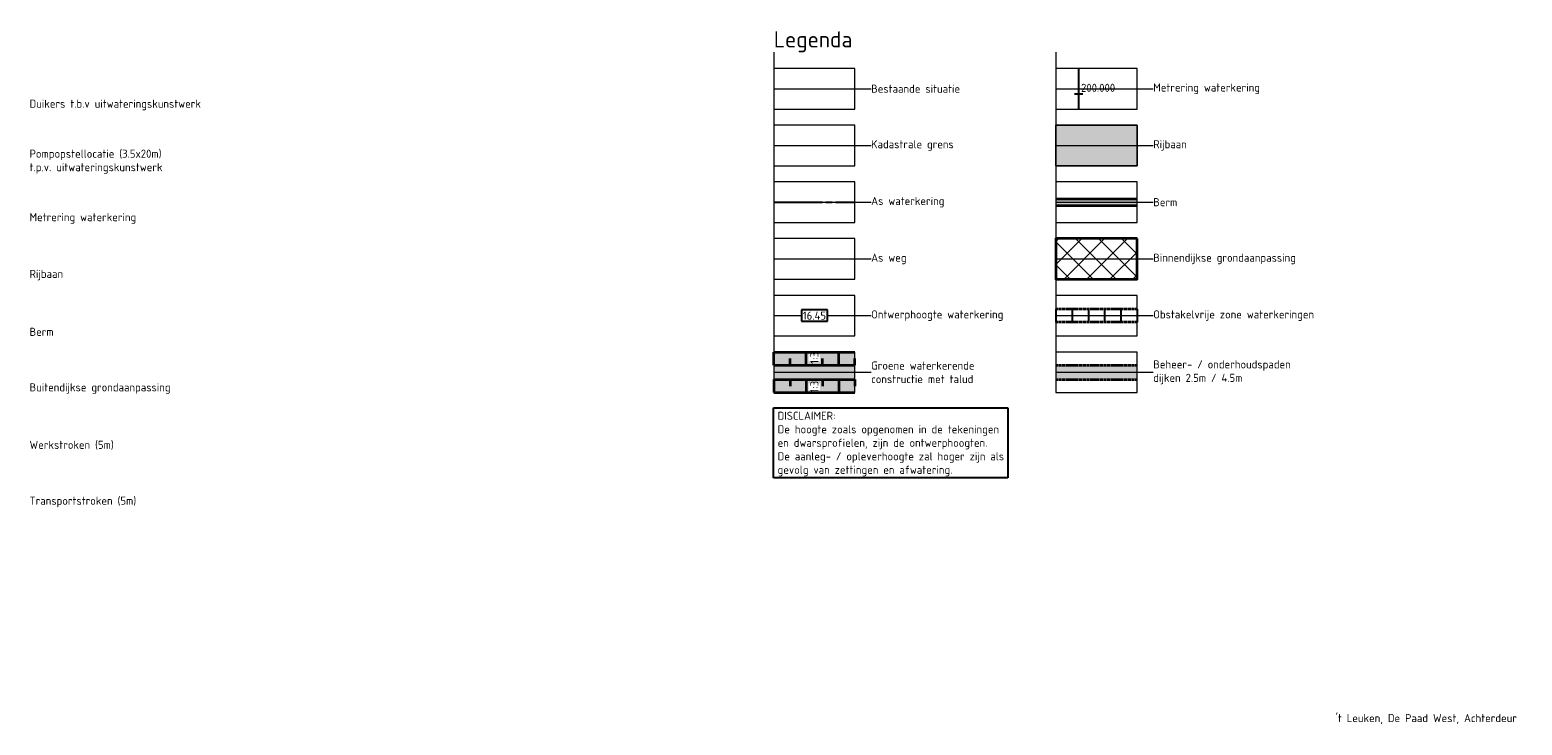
# Model space of a CAD drawing. Header units: metres. Extents: x 219828 to 221638, y 399519 to 401388.
# Tile 11 of 17: x 221178 to 221638, y 399899 to 400114. Entities that reach past the tile are written whole.
import ezdxf
from ezdxf.lldxf.tags import DXFTag

# ---------------------------------------------------------------- set-up
doc = ezdxf.new("R2010")
doc.units = ezdxf.units.M
for name, pattern in [('AM-AS', [16, 10, -2, 2, -2]), ('aslijn', [19, 15, -1, 2, -1]), ('DASHED2', [0.375, 0.25, -0.125])]:
    doc.linetypes.add(name, pattern=pattern)
doc.layers.get('0').update_dxf_attribs({"lineweight": 25})
doc.layers.get('Defpoints').update_dxf_attribs({"lineweight": 25})
for name, color, linetype, lineweight in [('B-WE-GW-MAAIVELD-G', 254, 'Continuous', 18), ('B-WE-KG-GRENS_PERCEEL-G', 150, 'KG-PERCEEL', 18), ('N-WA-AM-AS_WEG-G', 10, 'AM-AS', 18), ('N-WA-GR-GRAS-V', 61, 'Continuous', 18), ('N-WA-GR-STRUWEEL-V', 95, 'Continuous', 18), ('N-WA-GW-DIJK_KRUIN_BINNEN-G', 90, 'Continuous', 35), ('N-WA-KG-ONDERHOUDGRENS_WATERSCHAP-G', 170, 'DASHED2', 35), ('N-WA-VH-VERHARDING_ASFALT-V', 252, 'Continuous', 18), ('N-WA-VH-VERHARDING_GRASBETONSTEEN-V', 75, 'Continuous', 18), ('N-WE-AM-KILOMETRERING-T25', 7, 'Continuous', 25), ('N-WE-GW-ONTGRAVINGSVAK-G', 90, 'Continuous', 35), ('N-WE-GW-OPHOGING-WERK-A-1000', 92, 'Continuous', 18), ('N-WE-WH-DUIKER-GD', 150, 'Continuous', 50), ('T-WA-OG-KADASTRAAL_TIJDELIJKE_INGEBRUIKNAME-G', 7, 'Continuous', 25), ('X-XX-AL-LEGENDA-T25', 7, 'Continuous', 25), ('X-XX-AL-LEGENDA-T50', 130, 'Continuous', 50)]:
    doc.layers.add(name, color=color, linetype=linetype, lineweight=lineweight)
for name, color, linetype in [('C3D-ALIGNMENT', 7, 'Continuous'), ('C3D-ALIGNMENT_LABELING', 7, 'Continuous'), ('C3D-CORRIDOR', 7, 'Continuous')]:
    doc.layers.add(name, color=color, linetype=linetype)
doc.layers.add('X-XX-AL-LEGENDA-G', color=7, linetype='Continuous', lineweight=18, plot=False)
doc.styles.add('NLCS-ISO', font='NLCS-ISO.ttf')
doc.styles.add('NLCS-ISO-M1000-T25', font='NLCS-ISO.ttf', dxfattribs={"height": 2.5})
doc.styles.add('NLCS-ISO-M1000-T50', font='NLCS-ISO.ttf', dxfattribs={"height": 5})
doc.styles.get("Standard").update_dxf_attribs({"font": 'NLCS-ISO.ttf'})
tags = doc.linetypes.add('KG-PERCEEL', pattern='A,5.5,-2,["P",Standard,S=1.8,R=0,X=-0.5,Y=-0.9],-2,5.5,-2,[5,NLCS.shx,S=0.75,R=0,X=0,Y=0],-2', length=19).pattern_tags.tags
tags[6] = DXFTag(74, 10)

# ---------------------------------------------------------------- blocks, each defined once
blk = doc.blocks.new('Legenda_hulp')
at = {"flags": 128}
for points in [[(0, 0), (0, -1), (0, -3.5), (5, -3.5), (5, -1), (0, -1)], [(0, -2.25), (5, -2.25)], [(5, -2.25), (6, -2.25)]]:
    blk.add_lwpolyline(points, dxfattribs=at)

msp = doc.modelspace()

# ---------------------------------------------------------------- hatches: boundary and pattern name
at = {"layer": 'N-WA-GR-GRAS-V', "linetype": 'Continuous', "lineweight": 18}
msp.add_hatch(color=61, dxfattribs=at).paths.add_polyline_path([(221407.39, 400014.6), (221432.39, 400014.6), (221432.39, 400002.1), (221407.39, 400002.1)])
at = {"layer": 'N-WA-GR-STRUWEEL-V', "linetype": 'Continuous', "lineweight": 18}
h = msp.add_hatch(color=95, dxfattribs=at)
h.paths.add_polyline_path([(221519.36, 400061.85), (221494.36, 400061.85), (221494.36, 400060.85), (221519.36, 400060.85)])
h.paths.add_polyline_path([(221519.36, 400060.85), (221494.36, 400060.85), (221494.36, 400059.85), (221519.36, 400059.85)])
at = {"layer": 'N-WA-VH-VERHARDING_ASFALT-V', "linetype": 'Continuous', "lineweight": 18}
msp.add_hatch(color=252, dxfattribs=at).paths.add_polyline_path([(221494.36, 400084.6), (221519.36, 400084.6), (221519.36, 400072.1), (221494.36, 400072.1)])
at = {"layer": 'N-WA-VH-VERHARDING_GRASBETONSTEEN-V', "linetype": 'Continuous', "lineweight": 18}
h = msp.add_hatch(color=75, dxfattribs=at)
h.paths.add_polyline_path([(221519.36, 400008.35), (221519.36, 400010.6), (221494.36, 400010.6), (221494.36, 400008.35)])
h.paths.add_polyline_path([(221519.36, 400006.1), (221519.36, 400008.35), (221494.36, 400008.35), (221494.36, 400006.1)])
at = {"layer": 'N-WE-GW-OPHOGING-WERK-A-1000'}
h = msp.add_hatch(dxfattribs=at)
h.set_pattern_fill('AGW-WERK_ONTGRAVEN_AANVULLEN-SO', color=256, pattern_type=2)
h.set_pattern_definition([(135, (1230.5204, 52.5), (-3.535533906, -3.535533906), []), (45, (1230.5204, 52.5), (-3.535533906, 3.535533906), [])])
h.paths.add_polyline_path([(221494.36, 400049.6), (221494.36, 400043.35), (221519.36, 400043.35), (221519.36, 400049.6)])
h.paths.add_polyline_path([(221519.36, 400037.1), (221519.36, 400043.35), (221494.36, 400043.35), (221494.36, 400037.1)])

# ---------------------------------------------------------------- linework, layer by layer
at = {"layer": 'B-WE-GW-MAAIVELD-G', "color": 251, "flags": 128}
msp.add_lwpolyline([(221407.39, 400095.85), (221432.39, 400095.85)], dxfattribs=at)
at = {"layer": 'B-WE-KG-GRENS_PERCEEL-G', "flags": 128}
msp.add_lwpolyline([(221407.39, 400078.35), (221432.39, 400078.35)], dxfattribs=at)
at = {"layer": 'C3D-ALIGNMENT', "color": 7, "linetype": 'aslijn', "lineweight": -3}
for points in [[(221501.36, 400102.1), (221501.36, 400089.6)], [(221407.39, 400060.85), (221432.39, 400060.85)]]:
    msp.add_lwpolyline(points, dxfattribs=at)
at = {"layer": 'C3D-ALIGNMENT_LABELING', "color": 7, "linetype": 'Continuous', "lineweight": -3}
msp.add_line((221502.61, 400094.14), (221500.11, 400094.14), dxfattribs=at)
at = {"layer": 'C3D-CORRIDOR', "color": 7, "linetype": 'Continuous', "lineweight": 35}
for p, q in [((221407.39, 400010.6), (221407.39, 400014.6)), ((221412.39, 400010.6), (221412.39, 400012.6)), ((221417.39, 400010.6), (221417.39, 400014.6)), ((221422.39, 400010.6), (221422.39, 400012.6)), ((221427.39, 400010.6), (221427.39, 400014.6)), ((221432.39, 400010.6), (221432.39, 400012.6)), ((221407.39, 400006.1), (221407.39, 400002.1)), ((221412.39, 400006.1), (221412.39, 400004.1)), ((221417.39, 400006.1), (221417.39, 400002.1)), ((221422.39, 400006.1), (221422.39, 400004.1)), ((221427.39, 400006.1), (221427.39, 400002.1)), ((221432.39, 400006.1), (221432.39, 400004.1))]:
    msp.add_line(p, q, dxfattribs=at)
at = {"layer": 'N-WA-AM-AS_WEG-G', "color": 10, "linetype": 'aslijn', "lineweight": 18}
msp.add_lwpolyline([(221407.39, 400043.35), (221432.39, 400043.35)], dxfattribs=at)
at = {"layer": 'N-WA-GW-DIJK_KRUIN_BINNEN-G', "color": 90, "linetype": 'Continuous', "lineweight": 35, "flags": 128}
for points in [[(221494.36, 400061.85), (221519.36, 400061.85)], [(221494.36, 400059.85), (221519.36, 400059.85)]]:
    msp.add_lwpolyline(points, dxfattribs=at)
at = {"layer": 'N-WA-KG-ONDERHOUDGRENS_WATERSCHAP-G', "color": 170, "linetype": 'DASHED2', "lineweight": 35, "flags": 128}
for points in [[(221519.36, 400027.85), (221494.36, 400027.85)], [(221519.36, 400023.85), (221494.36, 400023.85)], [(221494.36, 400010.6), (221519.36, 400010.6)], [(221494.36, 400006.1), (221519.36, 400006.1)]]:
    msp.add_lwpolyline(points, dxfattribs=at)
at = {"layer": 'N-WA-VH-VERHARDING_ASFALT-V', "color": 252, "linetype": 'Continuous', "lineweight": 18}
msp.add_lwpolyline([(221494.36, 400084.6), (221519.36, 400084.6), (221519.36, 400072.1), (221494.36, 400072.1)], close=True, dxfattribs=at)
at = {"layer": 'N-WE-GW-ONTGRAVINGSVAK-G', "flags": 128}
msp.add_lwpolyline([(221519.36, 400049.6), (221494.36, 400049.6), (221494.36, 400037.1), (221519.36, 400037.1)], close=True, dxfattribs=at)
at = {"layer": 'N-WE-WH-DUIKER-GD', "color": 90, "linetype": 'Continuous', "lineweight": 35, "flags": 128}
for points in [[(221407.39, 400010.6), (221432.39, 400010.6)], [(221407.39, 400006.1), (221432.39, 400006.1)]]:
    msp.add_lwpolyline(points, dxfattribs=at)
at = {"layer": 'T-WA-OG-KADASTRAAL_TIJDELIJKE_INGEBRUIKNAME-G', "color": 7, "linetype": 'Continuous', "lineweight": 25, "flags": 128}
for points in [[(221494.36, 400027.85), (221494.36, 400023.85)], [(221499.36, 400027.85), (221499.36, 400023.85)], [(221504.36, 400027.85), (221504.36, 400023.85)], [(221509.36, 400027.85), (221509.36, 400023.85)], [(221514.36, 400027.85), (221514.36, 400023.85)], [(221519.36, 400027.85), (221519.36, 400023.85)]]:
    msp.add_lwpolyline(points, dxfattribs=at)

# ---------------------------------------------------------------- block references
at = {"layer": 'X-XX-AL-LEGENDA-G', "xscale": 5, "yscale": 5, "zscale": 5}
for p in [(221407.39, 400107.1), (221494.36, 400107.1), (221407.39, 400089.6), (221494.36, 400089.6), (221407.39, 400072.1), (221494.36, 400072.1), (221407.39, 400054.6), (221494.36, 400054.6), (221407.39, 400037.1), (221494.36, 400037.1), (221407.39, 400019.6), (221494.36, 400019.6)]:
    msp.add_blockref('Legenda_hulp', p, dxfattribs=at)

# ---------------------------------------------------------------- texts
at = {"layer": 'C3D-ALIGNMENT_LABELING', "color": 7, "linetype": 'Continuous', "lineweight": -3, "insert": (221502.11, 400094.89), "char_height": 2.5, "attachment_point": 7, "style": 'NLCS-ISO'}
msp.add_mtext('200.000', dxfattribs=at)
at = {"layer": 'Defpoints', "insert": (221580.58, 399901.37), "char_height": 2.5, "attachment_point": 4, "style": 'NLCS-ISO-M1000-T25'}
msp.add_mtext_dynamic_manual_height_columns("{\\C244;\\c1973145;'t Leuken, De Paad West, Achterdeur}", width=59.9283, gutter_width=12.5, heights=[6.68], dxfattribs=at)
at = {"layer": 'X-XX-AL-LEGENDA-T25', "char_height": 2.5, "attachment_point": 4, "style": 'NLCS-ISO-M1000-T25'}
for s, width, heights, insert in [('Bestaande situatie', 40.2614, [0], (221437.39, 400095.85)), ('Metrering waterkering', 59.9283, [6.68], (221524.36, 400095.85)), ('Duikers t.b.v uitwateringskunstwerk', 59.9283, [6.68], (221177.9, 400090.85)), ('Kadastrale grens', 40.2614, [0], (221437.39, 400078.35)), ('Rijbaan', 59.9283, [6.68], (221524.36, 400078.35)), ('Pompopstellocatie (3.5x20m)^Jt.p.v. uitwateringskunstwerk', 58.2671, [10.62], (221177.9, 400073.35)), ('As waterkering', 40.2614, [0], (221437.39, 400060.85)), ('Berm', 59.9283, [6.68], (221524.36, 400060.85)), ('Metrering waterkering', 59.9283, [6.68], (221177.9, 400055.85)), ('As weg', 40.2614, [0], (221437.39, 400043.35)), ('Binnendijkse grondaanpassing', 45.7549, [7.66], (221524.36, 400043.35)), ('Rijbaan', 59.9283, [6.68], (221177.9, 400038.35)), ('Ontwerphoogte waterkering', 46.6289, [7.73], (221437.39, 400025.85)), ('Obstakelvrije zone waterkeringen', 59.9283, [6.68], (221524.36, 400025.85)), ('Berm', 59.9283, [6.68], (221177.9, 400020.85)), ('Groene waterkerende constructie met talud', 40.2614, [0], (221437.39, 400008.35)), ('Beheer- / onderhoudspaden^Jdijken 2.5m / 4.5m', 53.564, [18.24], (221524.36, 400008.35)), ('Buitendijkse grondaanpassing', 45.1349, [9.34], (221177.9, 400003.35)), ('Werkstroken (5m)', 59.9283, [6.68], (221177.9, 399985.85)), ('Transportstroken (5m)', 59.9283, [6.68], (221177.9, 399968.35))]:
    msp.add_mtext_dynamic_manual_height_columns(s, width=width, gutter_width=12.5, heights=heights, dxfattribs=dict(at, insert=insert))
at = {"layer": 'X-XX-AL-LEGENDA-T25', "insert": (221408.55, 399986.23), "char_height": 2.5, "attachment_point": 4, "style": 'NLCS-ISO-M1000-T25', "bg_fill": 16, "box_fill_scale": 1.5, "bg_fill_color": 256, "bg_fill_transparency": 0}
msp.add_mtext_dynamic_manual_height_columns('DISCLAIMER:^JDe hoogte zoals opgenomen in de tekeningen en dwarsprofielen, zijn de ontwerphoogten. De aanleg- / opleverhoogte zal hoger zijn als gevolg van zettingen en afwatering.', width=69.7199, gutter_width=12.5, heights=[23.23], dxfattribs=at)
at = {"layer": 'X-XX-AL-LEGENDA-T50', "color": 0, "insert": (221407.39, 400113.6), "char_height": 5, "attachment_point": 1, "style": 'NLCS-ISO-M1000-T50'}
msp.add_mtext_dynamic_manual_height_columns('Legenda', width=41.1471, gutter_width=25, heights=[0], dxfattribs=at)

# ---------------------------------------------------------------- next in the draw order: texts
at = {"layer": 'N-WE-AM-KILOMETRERING-T25', "color": 7, "linetype": 'Continuous', "lineweight": 25, "insert": (221419.89, 400025.85), "char_height": 2.5, "width": 7.07, "attachment_point": 5, "style": 'NLCS-ISO', "bg_fill": 3, "box_fill_scale": 1.2, "bg_fill_color": 256, "bg_fill_true_color": 13158600, "bg_fill_transparency": 0}
msp.add_mtext('16.45', dxfattribs=at)
at = {"layer": 'N-WE-AM-KILOMETRERING-T25', "color": 7, "linetype": 'Continuous', "lineweight": 25, "char_height": 2.5, "width": 1.1477, "attachment_point": 5, "rotation": 90, "style": 'NLCS-ISO', "bg_fill": 3, "box_fill_scale": 1.2, "bg_fill_color": 256, "bg_fill_true_color": 13158600, "bg_fill_transparency": 0}
for insert in [(221419.89, 400012.79), (221419.89, 400003.91)]:
    msp.add_mtext('1:3', dxfattribs=dict(at, insert=insert))

# ---------------------------------------------------------------- next in the draw order: linework, layer by layer
at = {"layer": 'N-WE-AM-KILOMETRERING-T25', "color": 255, "linetype": 'Continuous', "lineweight": 25}
for p, q in [((221415.89, 400027.6), (221415.89, 400024.1)), ((221423.89, 400027.6), (221415.89, 400027.6)), ((221423.89, 400024.1), (221423.89, 400027.6)), ((221415.89, 400024.1), (221423.89, 400024.1))]:
    msp.add_line(p, q, dxfattribs=at)
at = {"layer": 'N-WE-WH-DUIKER-GD', "color": 90, "linetype": 'Continuous', "lineweight": 35, "flags": 128}
for points in [[(221407.39, 400014.6), (221432.39, 400014.6)], [(221407.39, 400002.1), (221432.39, 400002.1)]]:
    msp.add_lwpolyline(points, dxfattribs=at)

doc.saveas('drawing.dxf')
